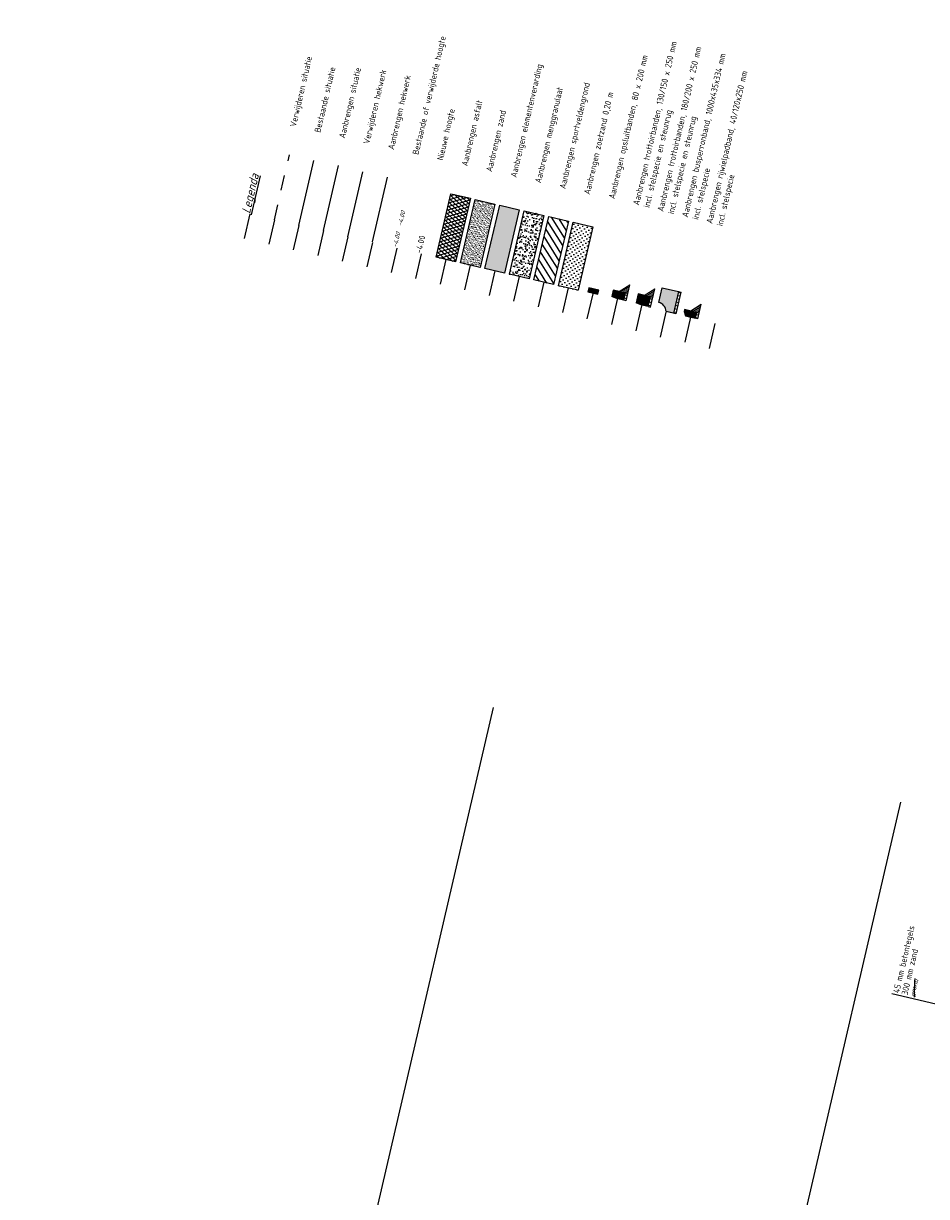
# Model space of a CAD drawing. Header units: metres. Extents: x 116958 to 118326, y 475500 to 477904.
# Tile 17 of 256: x 117744 to 117762, y 475639 to 475662. Entities that reach past the tile are written whole.
import ezdxf

# ---------------------------------------------------------------- set-up
doc = ezdxf.new("R2010")
doc.units = ezdxf.units.M
doc.header["$LTSCALE"] = 0.2
doc.linetypes.add('OPNEMEN', pattern=[3, 1.5, -1.5])
doc.layers.get('0').update_dxf_attribs({"color": 6})
for name, color, linetype in [('X-XX-AL-LEGENDA', 2, 'Continuous'), ('X-XX-DWP-ARCERING', 13, 'Continuous'), ('X-XX-DWP-ARCERING_GRIJS', 253, 'Continuous'), ('X-XX-DWP-ARCERING_RIVIERZAND', 3, 'Continuous'), ('X-XX-DWP-MAATVOERING', 2, 'Continuous'), ('X-XX-DWP-NW_SITUATIE', 3, 'Continuous'), ('X-XX-DWP-TEKST25', 2, 'Continuous')]:
    doc.layers.add(name, color=color, linetype=linetype)
doc.styles.add('SCHUIN', font='isocp.shx', dxfattribs={"oblique": 15})
doc.styles.get("Standard").update_dxf_attribs({"font": 'isocp.shx'})
doc.linetypes.add('HEKWERK', pattern='A,5,-1,[103,standaard.shx,S=0.5,R=0,X=0,Y=0],-1', length=7)

# ---------------------------------------------------------------- blocks, each defined once
blk = doc.blocks.new('180-200r')
for p, q in [((-200, 130), (-180, 250)), ((0, 250), (-180, 250)), ((0, 0), (0, 250)), ((-200, 0), (-200, 130)), ((-200, 0), (0, 0))]:
    blk.add_line(p, q)
blk = doc.blocks.new('130-150r')
for p, q in [((-150, -120), (-130, 0)), ((0, 0), (-130, 0)), ((0, -250), (0, 0)), ((-150, -250), (-150, -120)), ((-150, -250), (0, -250))]:
    blk.add_line(p, q)
blk = doc.blocks.new('SVH-KANTOPSLUITING_RIJWIELPADBAND_120X250-D')
blk.add_hatch(color=254).paths.add_polyline_path([(-0.12, -0.25), (0, -0.25), (0, 0), (-0.04, 0), (-0.12, -0.05)])
at = {"flags": 128}
blk.add_lwpolyline([(-0.12, -0.25), (0, -0.25), (0, 0), (-0.04, 0), (-0.12, -0.05)], close=True, dxfattribs=at)

msp = doc.modelspace()

# ---------------------------------------------------------------- hatches: boundary and pattern name
at = {"layer": 'X-XX-DWP-ARCERING'}
h = msp.add_hatch(dxfattribs=at)
h.set_pattern_fill('ZAND', color=256, scale=0.05)
h.set_pattern_definition([(76.921862, (117571.90636, 476708.399534), (-0.050771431, 0.134989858), [0, -0.04, 0, -0.045, 0, -0.035]), (76.921862, (117571.889694, 476708.44447), (-0.068873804, 0.057064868), [0, -0.034, 0, -0.05, 0, -0.044]), (76.921862, (117571.87264, 476708.4895), (-0.0598226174, 0.096027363), [0, -0.038, 0, -0.044, 0, -0.06])])
h.paths.add_polyline_path([(117753.019, 475658.769), (117752.725, 475657.507), (117753.115, 475657.416), (117753.408, 475658.678)])
h = msp.add_hatch(color=253, dxfattribs=at)
h.dxf.hatch_style = 1
h.paths.add_polyline_path([(117753.506, 475658.656), (117753.212, 475657.394), (117753.602, 475657.303), (117753.895, 475658.565)])
h = msp.add_hatch(dxfattribs=at)
h.set_pattern_fill('SCHR-BETON', color=256, scale=0.05)
h.set_pattern_definition([(126.921862, (117571.90636, 476708.39953), (0.053622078, 0.16426998), [0.018, -0.198]), (71.921862, (117571.90636, 476708.39953), (-0.18337885, 0.008412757), [0.0144, -0.1584]), (177.372862, (117571.91083, 476708.41322), (-0.129755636, 0.172683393), [0.01529768, -0.1682744]), (123.106062, (117571.8596, 476708.4104), (0.09665271, 0.240505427), [0.027, -0.297]), (173.557462, (117571.86766, 476708.43044), (-0.17696516, 0.271402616), [0.02294648, -0.2524112]), (68.105862, (117571.8596, 476708.4104), (-0.17696525, 0.27140255), [0.0216, -0.2376]), (97.921862, (117571.87672, 476708.43106), (0.126538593, 0.117677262), [0.018, -0.198]), (42.921862, (117571.87672, 476708.43106), (-0.15630817, 0.096261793), [0.0144, -0.1584]), (148.373262, (117571.88727, 476708.44086), (-0.02976976, 0.213938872), [0.01529768, -0.1682744]), (114.421862, (117571.90636, 476708.399534), (-0.0771618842, 0.0209211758), [0, -0.15648, 0, -0.1608, 0, -0.159]), (84.421862, (117571.90636, 476708.39953), (-0.077917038, 0.082918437), [0, -0.09168, 0, -0.15288, 0, -0.0606]), (44.421862, (117571.89425, 476708.3474), (0.0342734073, 0.1235795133), [0, -0.06, 0, -0.1872, 0, -0.2484]), (34.421862, (117571.88882, 476708.32402), (0.008269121, 0.141770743), [0, -0.078, 0, -0.12432, 0, -0.1764])])
h.paths.add_polyline_path([(117753.993, 475658.543), (117753.699, 475657.281), (117754.089, 475657.19), (117754.382, 475658.452)])
h = msp.add_hatch(dxfattribs=at)
h.set_pattern_fill('AANVULLEN', color=256, scale=0.05)
h.set_pattern_definition([(121.921862, (117571.90636, 476708.39953), (-0.093364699, -0.058163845), [])])
h.paths.add_polyline_path([(117754.48, 475658.43), (117754.186, 475657.168), (117754.576, 475657.077), (117754.87, 475658.339)])
h = msp.add_hatch(color=253, dxfattribs=at)
h.dxf.hatch_style = 1
h.paths.add_polyline_path([(117755.763, 475656.969), (117755.733, 475656.842), (117755.845, 475656.796), (117755.972, 475656.766), (117756.006, 475656.912)])
h = msp.add_hatch(dxfattribs=at)
h.set_pattern_fill('STELSPECIE', color=256, scale=0.02, angle=76.9219)
h.set_pattern_definition([(166.92186, (117723.816564, 475702.18043), (-0.006033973, -0.025974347), [])])
h.paths.add_polyline_path([(117755.884, 475656.941), (117756.094, 475657.072), (117756.055, 475656.901), (117755.987, 475656.917)])
h = msp.add_hatch(dxfattribs=at)
h.set_pattern_fill('STELSPECIE', color=256, scale=0.05, angle=118.6717)
h.set_pattern_definition([(166.921862, (117489.9081, 475135.5106), (-0.0150849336, -0.0649358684), [])])
h.paths.add_polyline_path([(117756.006, 475656.912), (117755.972, 475656.766), (117756.021, 475656.755), (117756.055, 475656.901)])
h = msp.add_hatch(dxfattribs=at)
h.set_pattern_fill('STELSPECIE', color=256, scale=0.02, angle=76.9219)
h.set_pattern_definition([(166.92186, (117724.31198, 475702.10314), (-0.006033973, -0.025974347), [])])
h.paths.add_polyline_path([(117756.38, 475656.863), (117756.59, 475656.994), (117756.55, 475656.824), (117756.482, 475656.84)])
h = msp.add_hatch(color=253, dxfattribs=at)
h.dxf.hatch_style = 1
h.paths.add_polyline_path([(117756.738, 475657.013), (117756.67, 475656.721, -0.336641), (117756.814, 475656.544), (117756.96, 475656.51), (117757.059, 475656.938)])
h = msp.add_hatch(dxfattribs=at)
h.set_pattern_fill('STELSPECIE', color=256, scale=0.05, angle=118.6717)
h.set_pattern_definition([(166.921862, (117490.861844, 475135.107976), (-0.0150849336, -0.0649358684), [])])
h.paths.add_polyline_path([(117756.96, 475656.51), (117757.059, 475656.938), (117757.108, 475656.927), (117757.009, 475656.498)])
h = msp.add_hatch(dxfattribs=at)
h.set_pattern_fill('STELSPECIE', color=256, scale=0.05, angle=118.6717)
h.set_pattern_definition([(166.921862, (117490.40352, 475135.43331), (-0.0150849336, -0.0649358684), [])])
h.paths.add_polyline_path([(117756.501, 475656.835), (117756.456, 475656.64), (117756.505, 475656.629), (117756.55, 475656.824)])
h = msp.add_hatch(dxfattribs=at)
h.set_pattern_fill('STELSPECIE', color=256, scale=0.02, angle=76.9219)
h.set_pattern_definition([(166.92186, (117725.16882, 475701.500808), (-0.006033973, -0.025974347), [])])
h.paths.add_polyline_path([(117757.304, 475656.553), (117757.515, 475656.684), (117757.475, 475656.514), (117757.407, 475656.53)])
h = msp.add_hatch(dxfattribs=at)
h.set_pattern_fill('STELSPECIE', color=256, scale=0.05, angle=118.6717)
h.set_pattern_definition([(166.921862, (117491.26711, 475134.86004), (-0.0150849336, -0.0649358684), [])])
h.paths.add_polyline_path([(117757.426, 475656.524), (117757.399, 475656.408), (117757.448, 475656.397), (117757.474, 475656.513)])
at = {"layer": 'X-XX-DWP-ARCERING_GRIJS'}
h = msp.add_hatch(dxfattribs=at)
h.set_pattern_fill('ASFALT', color=256, scale=0.05)
h.set_pattern_definition([(136.921862, (117572.39339, 476708.286394), (-0.0426871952, -0.0456514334), []), (196.921862, (117572.39339, 476708.286394), (0.0181917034, -0.059793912), [])])
h.paths.add_polyline_path([(117752.532, 475658.882), (117752.238, 475657.62), (117752.628, 475657.53), (117752.921, 475658.792)])
h = msp.add_hatch(color=256, dxfattribs=at)
h.dxf.hatch_style = 1
h.paths.add_polyline_path([(117755.279, 475657.009), (117755.261, 475656.931), (117755.456, 475656.886), (117755.474, 475656.964)])
h = msp.add_hatch(color=256, dxfattribs=at)
h.dxf.hatch_style = 1
h.paths.add_polyline_path([(117756.258, 475656.892), (117756.217, 475656.716), (117756.33, 475656.67), (117756.456, 475656.64), (117756.501, 475656.835)])
at = {"layer": 'X-XX-DWP-ARCERING_RIVIERZAND'}
h = msp.add_hatch(dxfattribs=at)
h.set_pattern_fill('AGW-GROND_ZAND_DRAINZAND-SO', color=256, scale=0.05, pattern_type=2)
h.set_pattern_definition([(121.92186, (117770.406164, 475606.61366), (-0.053896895, -0.0335764), [0, -0.0635])])
h.paths.add_polyline_path([(117754.967, 475658.316), (117754.674, 475657.054), (117755.063, 475656.964), (117755.357, 475658.226)])

# ---------------------------------------------------------------- linework, layer by layer
at = {"layer": 'Defpoints'}
for p, q in [((117748.537, 475658.48), (117748.424, 475657.993)), ((117749.024, 475658.367), (117748.911, 475657.88)), ((117749.511, 475658.254), (117749.398, 475657.767)), ((117750.001, 475658.153), (117749.885, 475657.654)), ((117750.485, 475658.027), (117750.372, 475657.54)), ((117750.972, 475657.914), (117750.859, 475657.427)), ((117751.459, 475657.801), (117751.346, 475657.314)), ((117751.946, 475657.688), (117751.833, 475657.201)), ((117752.433, 475657.575), (117752.32, 475657.088)), ((117752.92, 475657.462), (117752.807, 475656.975)), ((117753.407, 475657.349), (117753.294, 475656.862)), ((117753.894, 475657.235), (117753.781, 475656.748)), ((117754.381, 475657.122), (117754.268, 475656.635)), ((117754.868, 475657.009), (117754.755, 475656.522)), ((117755.356, 475656.896), (117755.239, 475656.396)), ((117755.843, 475656.783), (117755.726, 475656.283)), ((117756.327, 475656.657), (117756.211, 475656.157)), ((117756.811, 475656.531), (117756.695, 475656.031)), ((117757.301, 475656.431), (117757.185, 475655.931)), ((117757.785, 475656.305), (117757.669, 475655.805)), ((117744.032, 475608.425), (117753.381, 475648.672)), ((117752.134, 475606.543), (117761.484, 475646.79))]:
    msp.add_line(p, q, dxfattribs=at)
at = {"layer": 'X-XX-AL-LEGENDA', "color": 240, "linetype": 'OPNEMEN'}
msp.add_line((117749.024, 475658.367), (117749.323, 475659.655), dxfattribs=at)
at = {"layer": 'X-XX-AL-LEGENDA', "color": 13}
msp.add_line((117749.511, 475658.254), (117749.81, 475659.541), dxfattribs=at)
at = {"layer": 'X-XX-AL-LEGENDA', "color": 3}
msp.add_line((117750.001, 475658.153), (117750.3, 475659.441), dxfattribs=at)
at = {"layer": 'X-XX-AL-LEGENDA', "color": 240, "linetype": 'HEKWERK'}
msp.add_line((117750.485, 475658.027), (117750.784, 475659.315), dxfattribs=at)
at = {"layer": 'X-XX-AL-LEGENDA', "color": 3, "linetype": 'HEKWERK'}
msp.add_line((117750.975, 475657.927), (117751.274, 475659.215), dxfattribs=at)
at = {"layer": 'X-XX-AL-LEGENDA'}
for p, q in [((117752.532, 475658.882), (117752.921, 475658.792)), ((117752.725, 475657.507), (117753.019, 475658.769)), ((117753.019, 475658.769), (117753.408, 475658.678)), ((117753.408, 475658.678), (117753.115, 475657.416)), ((117753.212, 475657.394), (117753.506, 475658.656)), ((117753.506, 475658.656), (117753.895, 475658.565)), ((117753.895, 475658.565), (117753.602, 475657.303)), ((117753.699, 475657.281), (117753.993, 475658.543)), ((117753.993, 475658.543), (117754.382, 475658.452)), ((117754.382, 475658.452), (117754.089, 475657.19)), ((117754.186, 475657.168), (117754.48, 475658.43)), ((117754.48, 475658.43), (117754.87, 475658.339)), ((117754.87, 475658.339), (117754.576, 475657.077)), ((117754.674, 475657.054), (117754.967, 475658.316)), ((117754.967, 475658.316), (117755.357, 475658.226)), ((117755.357, 475658.226), (117755.063, 475656.964)), ((117752.628, 475657.53), (117752.238, 475657.62)), ((117753.115, 475657.416), (117752.725, 475657.507)), ((117753.602, 475657.303), (117753.212, 475657.394)), ((117754.089, 475657.19), (117753.699, 475657.281)), ((117754.576, 475657.077), (117754.186, 475657.168)), ((117755.063, 475656.964), (117754.674, 475657.054))]:
    msp.add_line(p, q, dxfattribs=at)
at = {"layer": 'X-XX-AL-LEGENDA', "flags": 128}
msp.add_lwpolyline([(117752.238, 475657.62), (117752.532, 475658.882)], dxfattribs=at)
at = {"layer": 'X-XX-DWP-MAATVOERING'}
msp.add_line((117752.921, 475658.792), (117752.628, 475657.53), dxfattribs=at)
at = {"layer": 'X-XX-DWP-NW_SITUATIE'}
for p, q in [((117755.279, 475657.009), (117755.261, 475656.931)), ((117755.261, 475656.931), (117755.456, 475656.886)), ((117755.474, 475656.964), (117755.279, 475657.009)), ((117755.456, 475656.886), (117755.474, 475656.964)), ((117755.884, 475656.941), (117756.094, 475657.072)), ((117756.006, 475656.912), (117756.055, 475656.901)), ((117756.021, 475656.755), (117756.094, 475657.072)), ((117756.38, 475656.863), (117756.59, 475656.994)), ((117756.505, 475656.629), (117756.59, 475656.994)), ((117757.108, 475656.927), (117757.009, 475656.498)), ((117757.059, 475656.938), (117757.108, 475656.927)), ((117756.021, 475656.755), (117755.972, 475656.766)), ((117756.501, 475656.835), (117756.55, 475656.824)), ((117757.304, 475656.553), (117757.515, 475656.685)), ((117757.448, 475656.397), (117757.515, 475656.685)), ((117756.456, 475656.64), (117756.505, 475656.629)), ((117757.009, 475656.498), (117756.814, 475656.544)), ((117757.203, 475656.453), (117757.301, 475656.431)), ((117757.448, 475656.397), (117757.301, 475656.43)), ((117757.426, 475656.524), (117757.475, 475656.513))]:
    msp.add_line(p, q, dxfattribs=at)
at = {"layer": 'X-XX-DWP-NW_SITUATIE', "flags": 128}
msp.add_lwpolyline([(117757.059, 475656.938), (117756.96, 475656.51), (117756.814, 475656.544), (117756.814, 475656.544, 0.336641), (117756.67, 475656.721), (117756.738, 475657.013)], format="xyb", close=True, dxfattribs=at)
at = {"layer": 'X-XX-DWP-TEKST25', "color": 1}
for p, q in [((117761.753, 475642.913), (117761.76, 475643.262)), ((117763.105, 475642.558), (117761.301, 475642.977))]:
    msp.add_line(p, q, dxfattribs=at)

# ---------------------------------------------------------------- block references
at = {"layer": 'X-XX-DWP-NW_SITUATIE'}
for name, p, xscale, yscale, zscale, rotation in [('130-150r', (117755.763, 475656.969), 0.001, 0.001, 0.001, 76.9218617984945), ('180-200r', (117756.501, 475656.835), 0.001000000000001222, 0.001000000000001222, 0.001000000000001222, 76.92186179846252)]:
    msp.add_blockref(name, p, dxfattribs=dict(at, xscale=xscale, yscale=yscale, zscale=zscale, rotation=rotation))
at = {"layer": 'X-XX-DWP-NW_SITUATIE', "rotation": 76.92186180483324}
msp.add_blockref('SVH-KANTOPSLUITING_RIJWIELPADBAND_120X250-D', (117757.182, 475656.581), dxfattribs=at)

# ---------------------------------------------------------------- texts
at = {"layer": 'X-XX-AL-LEGENDA'}
for s, p in [('Aanbrengen trottoirbanden, 130/150 x 250 mm', (117756.275, 475658.645)), ('Bestaande of verwijderde hoogte', (117751.889, 475659.65)), ('Aanbrengen trottoirbanden, 180/200 x 250 mm', (117756.759, 475658.519)), ('Aanbrengen busperronband, 1000x435x334 mm', (117757.246, 475658.406)), ('Aanbrengen opsluitbanden, 80 x 200 mm', (117755.791, 475658.771)), ('Verwijderen situatie', (117749.451, 475660.203)), ('Aanbrengen elementenverarding', (117753.837, 475659.198)), ('Aanbrengen rijwielpadband, 40/120x250 mm', (117757.73, 475658.28)), ('Bestaande situatie', (117749.938, 475660.09)), ('Aanbrengen situatie', (117750.425, 475659.977)), ('Verwijderen hekwerk', (117750.912, 475659.864)), ('Aanbrengen hekwerk', (117751.399, 475659.751)), ('Aanbrengen sportveldengrond', (117754.811, 475658.971)), ('Aanbrengen menggranulaat', (117754.324, 475659.085)), ('Aanbrengen zoetzand 0,20 m', (117755.298, 475658.858)), ('Nieuwe hoogte', (117752.376, 475659.537)), ('Aanbrengen asfalt', (117752.863, 475659.424)), ('Aanbrengen zand', (117753.35, 475659.311)), ('incl. stelspecie en steunrug', (117756.484, 475658.596)), ('incl. stelspecie en steunrug', (117756.968, 475658.47)), ('incl. stelspecie', (117757.455, 475658.357)), ('incl. stelspecie', (117757.939, 475658.231))]:
    msp.add_text(s, height=0.125, rotation=76.9219, dxfattribs=at).set_placement(p)
at = {"layer": 'X-XX-AL-LEGENDA', "color": 3, "style": 'SCHUIN', "oblique": 15}
msp.add_text('%%ULegenda', height=0.175, rotation=76.9219, dxfattribs=at).set_placement((117748.537, 475658.48))
at = {"layer": 'X-XX-AL-LEGENDA', "color": 240, "oblique": 20}
msp.add_text('-4.00', height=0.09, rotation=76.9156, dxfattribs=at).set_placement((117751.558, 475658.225))
at = {"layer": 'X-XX-AL-LEGENDA', "color": 13, "oblique": 20}
msp.add_text('-4.00', height=0.09, rotation=76.9156, dxfattribs=at).set_placement((117751.459, 475657.801))
at = {"layer": 'X-XX-DWP-TEKST25'}
for s, rotation, p in [('-4.00', 76.9219, (117751.946, 475657.688)), ('45 mm betontegels', 76.9156, (117761.449, 475642.984)), ('300 mm zand', 76.9156, (117761.617, 475642.945))]:
    msp.add_text(s, height=0.125, rotation=rotation, dxfattribs=at).set_placement(p)
at = {"layer": 'X-XX-DWP-TEKST25', "color": 1, "oblique": 20}
msp.add_text('grond', height=0.09, rotation=76.9156, dxfattribs=at).set_placement((117761.753, 475642.913))

doc.saveas('drawing.dxf')
